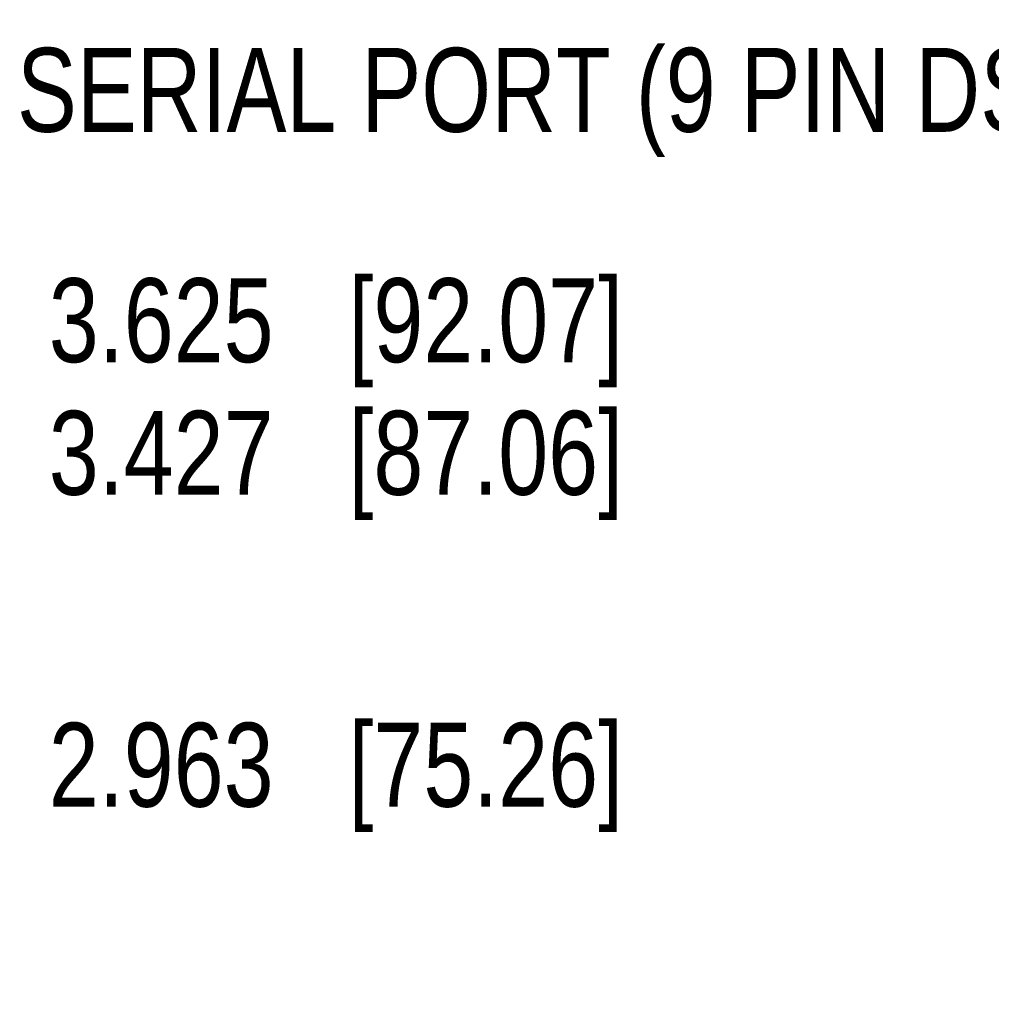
# Model space of a CAD drawing. Header units: inches. Extents: x 0.2 to 16.8, y 0.2 to 10.8.
# Tile 8 of 16: x 11.6 to 13.1, y 5.8 to 7.2. Entities that reach past the tile are written whole.
import ezdxf

# ---------------------------------------------------------------- set-up
doc = ezdxf.new("R2010")
doc.units = ezdxf.units.IN
doc.header["$LTSCALE"] = 0.935
doc.header["$MEASUREMENT"] = 0
doc.layers.get('0').update_dxf_attribs({"linetype": 'CONTINUOUS'})
doc.layers.add('DETAIL', color=7, linetype='CONTINUOUS')
doc.layers.add('DIMENSIONS', color=7, linetype='CONTINUOUS')
doc.styles.get("Standard").update_dxf_attribs({"font": 'txt', "width": 0.8})
doc.dimstyles.new('DIMSTYLE_1', dxfattribs={"dimtxt": 0.125, "dimasz": 0.18, "dimexe": 0.18, "dimexo": 0.0625, "dimgap": 0.09, "dimtad": 0, "dimtih": 1, "dimtoh": 1, "dimdec": 3, "dimzin": 4, "dimdsep": 46, "dimtxsty": 'STANDARD', "dimblk": '_FILLED', "dimblk1": '_FILLED', "dimblk2": '_FILLED', "dimcen": 0.09, "dimadec": 0, "dimazin": 0, "dimtp": 0.01, "dimtm": 0.01, "dimtfac": 1, "dimtdec": 3, "dimtofl": 0, "dimtmove": 0, "dimatfit": 3, "dimldrblk": '_FILLED', "dimfxl": 1, "dimtolj": 1, "dimtzin": 4, "dimarcsym": 0})

# ---------------------------------------------------------------- blocks, each defined once
blk = doc.blocks.new('*D6')
at = {"layer": 'DIMENSIONS', "color": 2, "linetype": 'CONTINUOUS'}
blk.add_line((10.0556, 6.1114), (11.6189, 6.1114), dxfattribs=at)
at = {"layer": 'DIMENSIONS', "color": 2, "linetype": 'CONTINUOUS', "insert": (11.6814, 6.1739), "char_height": 0.125, "width": 1.325, "attachment_point": 1, "line_spacing_factor": 0.9}
blk.add_mtext('2.963{\\Ftxt.shx;\\W1.000000;\\H0.125000; }[75.26]', dxfattribs=at)
blk = doc.blocks.new('_FILLED')
at = {"color": 0, "linetype": 'BYBLOCK'}
blk.add_solid([(0, 0), (-1, 0.1736), (-1, -0.1736)], dxfattribs=at)
blk = doc.blocks.new('*D7')
at = {"layer": 'DIMENSIONS', "color": 2, "linetype": 'CONTINUOUS'}
blk.add_line((10.7166, 6.5759), (11.6189, 6.5759), dxfattribs=at)
at = {"layer": 'DIMENSIONS', "color": 2, "linetype": 'CONTINUOUS', "insert": (11.6814, 6.6384), "char_height": 0.125, "width": 1.325, "attachment_point": 1, "line_spacing_factor": 0.9}
blk.add_mtext('3.427{\\Ftxt.shx;\\W1.000000;\\H0.125000; }[87.06]', dxfattribs=at)
blk = doc.blocks.new('*D8')
at = {"layer": 'DIMENSIONS', "color": 2, "linetype": 'CONTINUOUS'}
blk.add_line((10.1636, 6.7734), (11.6189, 6.7734), dxfattribs=at)
at = {"layer": 'DIMENSIONS', "color": 2, "linetype": 'CONTINUOUS', "insert": (11.6814, 6.8359), "char_height": 0.125, "width": 1.325, "attachment_point": 1, "line_spacing_factor": 0.9}
blk.add_mtext('3.625{\\Ftxt.shx;\\W1.000000;\\H0.125000; }[92.07]', dxfattribs=at)
blk = doc.blocks.new('*D9')
at = {"layer": 'DIMENSIONS', "color": 2, "linetype": 'CONTINUOUS'}
blk.add_line((10.7166, 7.4172), (11.6189, 7.4172), dxfattribs=at)
at = {"layer": 'DIMENSIONS', "color": 2, "linetype": 'CONTINUOUS', "insert": (11.6814, 7.4797), "char_height": 0.125, "width": 1.425, "attachment_point": 1, "line_spacing_factor": 0.9}
blk.add_mtext('4.269{\\Ftxt.shx;\\W1.000000;\\H0.125000; }[108.43]', dxfattribs=at)

msp = doc.modelspace()

# ---------------------------------------------------------------- texts
at = {"layer": 'DETAIL', "color": 2, "linetype": 'CONTINUOUS', "insert": (11.6339, 7.1789), "char_height": 0.125, "width": 2.4, "attachment_point": 1, "line_spacing_factor": 0.9}
msp.add_mtext('SERIAL PORT (9 PIN DSUB)', dxfattribs=at)

# ---------------------------------------------------------------- dimensions: what is measured, and where the dimension line sits
at = {"layer": 'DIMENSIONS', "color": 2, "linetype": 'CONTINUOUS'}
for feature_location, offset, origin, picture, middle in [((10.7166, 7.4172), (0.9023, 0), (10.6541, 3.1485), '*D9', (12.3939, 7.4172)), ((10.1636, 6.7734), (1.4553, 0), (10.1011, 3.1485), '*D8', (12.3439, 6.7734)), ((10.7166, 6.5759), (0.9023, 0), (10.6541, 3.1485), '*D7', (12.3439, 6.5759)), ((10.0556, 6.1114), (1.5633, 0), (9.9931, 3.1485), '*D6', (12.3439, 6.1114))]:
    dim = msp.add_ordinate_dim(feature_location=feature_location, offset=offset, dtype=0, origin=origin, dimstyle='DIMSTYLE_1', dxfattribs=at)
    dim.commit()
    dim.dimension.update_dxf_attribs({"geometry": picture, "text_midpoint": middle})

doc.saveas('drawing.dxf')
